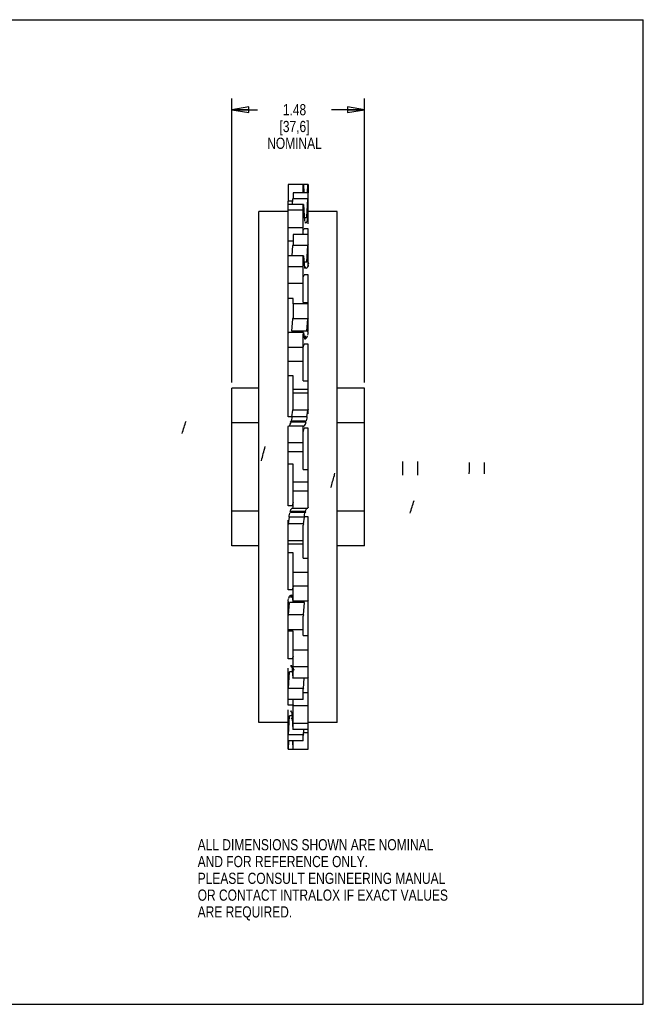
# Model space of a CAD drawing. Header units: inches. Extents: x 0 to 17, y 0 to 11.
# Tile 2 of 2: x 10 to 17, y 0 to 11. Entities that reach past the tile are written whole.
import ezdxf

# ---------------------------------------------------------------- set-up
doc = ezdxf.new("R2010")
doc.units = ezdxf.units.IN
doc.header["$LTSCALE"] = 0.935
doc.header["$MEASUREMENT"] = 0
doc.layers.get('0').update_dxf_attribs({"linetype": 'CONTINUOUS'})
doc.layers.add('ALL_FEATURES', color=7, linetype='CONTINUOUS')
doc.styles.get("Standard").update_dxf_attribs({"font": 'txt', "width": 0.8})
doc.dimstyles.new('DIMSTYLE_1', dxfattribs={"dimtxt": 0.125, "dimasz": 0.1875, "dimexe": 0.18, "dimexo": 0.0625, "dimgap": 0.09, "dimtad": 0, "dimtih": 1, "dimtoh": 1, "dimzin": 4, "dimdsep": 46, "dimtxsty": 'STANDARD', "dimblk": 'CLOSED', "dimblk1": 'CLOSED', "dimblk2": 'CLOSED', "dimcen": 0.09, "dimadec": 0, "dimazin": 0, "dimtp": 0.01, "dimtm": 0.01, "dimtfac": 1, "dimtofl": 0, "dimtmove": 0, "dimatfit": 3, "dimldrblk": 'CLOSED', "dimfxl": 1, "dimtolj": 1, "dimtzin": 4, "dimarcsym": 0})

# ---------------------------------------------------------------- blocks, each defined once
blk = doc.blocks.new('_CLOSED')
at = {"color": 0, "linetype": 'BYBLOCK'}
for p, q in [((0, 0), (-1, 0.167)), ((-1, 0.167), (-1, -0.167)), ((-1, -0.167), (0, 0)), ((-1, 0), (0, 0))]:
    blk.add_line(p, q, dxfattribs=at)
blk = doc.blocks.new('*D0')
at = {"color": 3, "linetype": 'CONTINUOUS'}
for p, q in [((12.407, 6.946), (12.407, 10.119)), ((13.887, 6.946), (13.887, 10.119)), ((12.407, 9.994), (12.694, 9.994)), ((13.887, 9.994), (13.519, 9.994))]:
    blk.add_line(p, q, dxfattribs=at)
at = {"color": 3, "linetype": 'CONTINUOUS', "xscale": 0.1875, "yscale": 0.1875, "zscale": 0.1875, "rotation": 180}
blk.add_blockref('_CLOSED', (12.407, 9.994), dxfattribs=at)
at = {"color": 3, "linetype": 'CONTINUOUS', "xscale": 0.1875, "yscale": 0.1875, "zscale": 0.1875}
blk.add_blockref('_CLOSED', (13.887, 9.994), dxfattribs=at)
at = {"color": 3, "linetype": 'CONTINUOUS', "insert": (13.106, 10.057), "char_height": 0.125, "width": 0.7, "attachment_point": 2, "line_spacing_factor": 0.9}
blk.add_mtext('1.48{\\Ftxt.shx;\\W1.600000;\\H0.125000; } \\P[37,6]\\PNOMINAL', dxfattribs=at)

msp = doc.modelspace()

# ---------------------------------------------------------------- linework, layer by layer
at = {"color": 7, "linetype": 'CONTINUOUS'}
for p, q in [((0, 11), (17, 11)), ((17, 0), (17, 11)), ((13.091, 9.064), (13.091, 9.002)), ((13.258, 9.064), (13.091, 9.064)), ((13.258, 8.718), (13.258, 9.064)), ((13.035, 6.562), (13.035, 8.973)), ((13.035, 8.933), (13.038, 8.937)), ((13.207, 8.937), (13.038, 8.937)), ((13.084, 8.937), (13.087, 8.997)), ((13.087, 8.997), (13.091, 9.002)), ((13.256, 8.997), (13.087, 8.997)), ((13.207, 8.937), (13.203, 8.932)), ((13.203, 8.601), (13.203, 8.932)), ((13.207, 8.937), (13.218, 8.751)), ((13.245, 8.786), (13.256, 8.997)), ((13.258, 9.001), (13.256, 8.997)), ((12.709, 3.148), (12.709, 8.858)), ((13.035, 8.858), (12.709, 8.858)), ((13.203, 8.871), (13.035, 8.871)), ((13.584, 8.858), (13.258, 8.858)), ((13.584, 3.148), (13.584, 8.858)), ((13.245, 8.786), (13.216, 8.786)), ((13.233, 8.734), (13.22, 8.734)), ((13.23, 8.731), (13.222, 8.731)), ((13.23, 8.731), (13.233, 8.734)), ((13.203, 8.673), (13.035, 8.673)), ((13.091, 8.601), (13.091, 8.486)), ((13.258, 8.601), (13.091, 8.601)), ((13.203, 8.65), (13.214, 8.664)), ((13.258, 8.664), (13.214, 8.664)), ((13.258, 8.253), (13.258, 8.664)), ((13.091, 8.524), (13.035, 8.524)), ((13.081, 8.363), (13.087, 8.476)), ((13.087, 8.476), (13.091, 8.486)), ((13.256, 8.476), (13.087, 8.476)), ((13.245, 8.291), (13.256, 8.476)), ((13.258, 8.483), (13.256, 8.476)), ((13.035, 8.356), (13.038, 8.363)), ((13.207, 8.363), (13.038, 8.363)), ((13.207, 8.363), (13.203, 8.353)), ((13.207, 8.363), (13.218, 8.225)), ((13.203, 7.84), (13.203, 8.353)), ((13.245, 8.291), (13.213, 8.291)), ((13.203, 8.238), (13.035, 8.238)), ((13.203, 8.123), (13.214, 8.149)), ((13.258, 8.149), (13.214, 8.149)), ((13.233, 8.231), (13.217, 8.231)), ((13.23, 8.225), (13.218, 8.225)), ((13.23, 8.225), (13.233, 8.231)), ((13.258, 7.516), (13.258, 8.149)), ((13.203, 8.051), (13.035, 8.051)), ((13.091, 7.886), (13.035, 7.886)), ((13.091, 7.825), (13.091, 7.886)), ((13.091, 7.825), (13.091, 7.67)), ((13.258, 7.825), (13.091, 7.825)), ((13.203, 7.84), (13.258, 7.84)), ((13.077, 7.519), (13.087, 7.657)), ((13.087, 7.657), (13.091, 7.67)), ((13.256, 7.657), (13.087, 7.657)), ((13.245, 7.519), (13.256, 7.657)), ((13.258, 7.666), (13.256, 7.657)), ((13.035, 7.495), (13.038, 7.504)), ((13.207, 7.504), (13.038, 7.504)), ((13.245, 7.519), (13.077, 7.519)), ((13.207, 7.504), (13.203, 7.491)), ((13.203, 6.965), (13.203, 7.491)), ((13.207, 7.504), (13.218, 7.43)), ((13.203, 7.341), (13.214, 7.375)), ((13.233, 7.46), (13.213, 7.46)), ((13.258, 7.375), (13.214, 7.375)), ((13.23, 7.451), (13.215, 7.451)), ((13.23, 7.451), (13.233, 7.46)), ((13.258, 6.596), (13.258, 7.375)), ((13.203, 7.336), (13.035, 7.336)), ((13.203, 7.182), (13.035, 7.182)), ((13.091, 7.021), (13.035, 7.021)), ((13.091, 6.653), (13.091, 7.021)), ((13.203, 6.965), (13.258, 6.965)), ((13.258, 6.867), (13.091, 6.867)), ((13.258, 6.829), (13.091, 6.829)), ((13.077, 6.565), (13.087, 6.638)), ((13.087, 6.638), (13.091, 6.653)), ((13.256, 6.638), (13.087, 6.638)), ((13.245, 6.565), (13.256, 6.638)), ((13.258, 6.649), (13.256, 6.638)), ((13.076, 6.562), (13.035, 6.562)), ((13.061, 6.503), (13.064, 6.513)), ((13.23, 6.503), (13.061, 6.503)), ((13.233, 6.513), (13.064, 6.513)), ((13.245, 6.565), (13.077, 6.565)), ((13.23, 6.503), (13.233, 6.513)), ((13.035, 6.454), (13.038, 6.464)), ((13.035, 5.57), (13.035, 6.454)), ((13.038, 6.464), (13.218, 6.464)), ((13.207, 6.464), (13.203, 6.45)), ((13.203, 5.974), (13.203, 6.45)), ((13.203, 6.397), (13.214, 6.436)), ((13.258, 6.436), (13.214, 6.436)), ((13.258, 5.553), (13.258, 6.436)), ((13.203, 6.273), (13.035, 6.273)), ((13.203, 6.171), (13.035, 6.171)), ((13.091, 6.033), (13.035, 6.033)), ((13.091, 5.557), (13.091, 6.033)), ((13.203, 5.974), (13.258, 5.974)), ((13.258, 5.835), (13.091, 5.835)), ((13.258, 5.734), (13.091, 5.734)), ((13.08, 5.57), (13.035, 5.57)), ((13.061, 5.494), (13.064, 5.504)), ((13.233, 5.504), (13.064, 5.504)), ((13.077, 5.543), (13.256, 5.543)), ((13.091, 5.609), (13.08, 5.57)), ((13.087, 5.543), (13.091, 5.557)), ((13.23, 5.494), (13.233, 5.504)), ((13.258, 5.553), (13.256, 5.543)), ((13.035, 4.631), (13.035, 5.41)), ((13.038, 5.369), (13.049, 5.442)), ((13.218, 5.442), (13.049, 5.442)), ((13.23, 5.494), (13.061, 5.494)), ((13.207, 5.369), (13.218, 5.442)), ((13.258, 5.445), (13.218, 5.445)), ((13.258, 2.849), (13.258, 5.445)), ((13.035, 5.358), (13.038, 5.369)), ((13.207, 5.369), (13.038, 5.369)), ((13.207, 5.369), (13.203, 5.354)), ((13.203, 4.986), (13.203, 5.354)), ((13.203, 5.178), (13.035, 5.178)), ((13.203, 5.14), (13.035, 5.14)), ((13.091, 5.042), (13.035, 5.042)), ((13.091, 4.516), (13.091, 5.042)), ((13.203, 4.986), (13.258, 4.986)), ((13.258, 4.824), (13.091, 4.824)), ((13.08, 4.631), (13.035, 4.631)), ((13.091, 4.666), (13.08, 4.631)), ((13.258, 4.671), (13.091, 4.671)), ((13.061, 4.547), (13.064, 4.556)), ((13.081, 4.547), (13.061, 4.547)), ((13.08, 4.556), (13.064, 4.556)), ((13.077, 4.576), (13.087, 4.503)), ((13.087, 4.503), (13.091, 4.516)), ((13.258, 4.512), (13.256, 4.503)), ((13.035, 3.858), (13.035, 4.491)), ((13.038, 4.35), (13.049, 4.488)), ((13.218, 4.488), (13.049, 4.488)), ((13.256, 4.503), (13.087, 4.503)), ((13.207, 4.35), (13.218, 4.488)), ((13.035, 4.341), (13.038, 4.35)), ((13.207, 4.35), (13.038, 4.35)), ((13.207, 4.35), (13.203, 4.337)), ((13.203, 4.182), (13.203, 4.337)), ((13.203, 4.182), (13.035, 4.182)), ((13.203, 4.121), (13.203, 4.182)), ((13.091, 4.167), (13.035, 4.167)), ((13.091, 3.654), (13.091, 4.167)), ((13.203, 4.121), (13.258, 4.121)), ((13.08, 3.858), (13.035, 3.858)), ((13.091, 3.884), (13.08, 3.858)), ((13.258, 3.956), (13.091, 3.956)), ((13.035, 3.343), (13.035, 3.754)), ((13.061, 3.776), (13.064, 3.782)), ((13.077, 3.776), (13.061, 3.776)), ((13.077, 3.782), (13.064, 3.782)), ((13.077, 3.782), (13.087, 3.644)), ((13.258, 3.769), (13.091, 3.769)), ((13.038, 3.53), (13.049, 3.716)), ((13.082, 3.716), (13.049, 3.716)), ((13.087, 3.644), (13.091, 3.654)), ((13.256, 3.644), (13.087, 3.644)), ((13.207, 3.53), (13.214, 3.644)), ((13.258, 3.651), (13.256, 3.644)), ((13.035, 3.524), (13.038, 3.53)), ((13.207, 3.53), (13.038, 3.53)), ((13.207, 3.53), (13.203, 3.521)), ((13.203, 3.406), (13.203, 3.521)), ((13.203, 3.483), (13.258, 3.483)), ((13.203, 3.406), (13.035, 3.406)), ((13.08, 3.343), (13.035, 3.343)), ((13.091, 3.357), (13.08, 3.343)), ((13.091, 3.075), (13.091, 3.406)), ((13.258, 3.334), (13.091, 3.334)), ((13.035, 2.849), (13.035, 3.288)), ((13.038, 3.009), (13.049, 3.221)), ((13.079, 3.221), (13.049, 3.221)), ((13.061, 3.273), (13.064, 3.276)), ((13.074, 3.273), (13.061, 3.273)), ((13.072, 3.276), (13.064, 3.276)), ((13.077, 3.256), (13.087, 3.07)), ((13.035, 3.148), (12.709, 3.148)), ((13.258, 3.136), (13.091, 3.136)), ((13.584, 3.148), (13.258, 3.148)), ((13.035, 3.006), (13.038, 3.009)), ((13.207, 3.009), (13.038, 3.009)), ((13.087, 3.07), (13.091, 3.075)), ((13.256, 3.07), (13.087, 3.07)), ((13.207, 3.009), (13.203, 3.004)), ((13.203, 2.943), (13.203, 3.004)), ((13.207, 3.009), (13.21, 3.07)), ((13.258, 3.034), (13.209, 3.034)), ((13.258, 3.073), (13.256, 3.07)), ((13.203, 2.943), (13.035, 2.943)), ((13.038, 2.849), (13.043, 2.943)), ((13.082, 2.943), (13.087, 2.849)), ((13.091, 2.849), (13.091, 2.943)), ((13.035, 2.849), (13.258, 2.849)), ((0, 0), (17, 0))]:
    msp.add_line(p, q, dxfattribs=at)
for centre, major_axis, ratio, start_param, end_param in [((13.233, 8.778), (0, -0.0442), 0.465221, 1.570796, 2.96706), ((13.23, 8.775), (0, -0.0442), 0.465221, 0.174533, 1.221678), ((13.23, 8.775), (0, -0.0442), 0.465221, 1.221678, 1.570796), ((13.233, 8.267), (0, -0.036), 0.911274, 1.570796, 2.96706), ((13.23, 8.261), (0, -0.036), 0.911274, 0.872619, 1.570796), ((13.23, 8.261), (0, -0.036), 0.911274, 0.174533, 0.872619), ((13.064, 7.483), (0.0129, 0.0407), 0.550319, -0.595645, -0.174533), ((13.233, 7.483), (-0.0128, -0.0407), 0.550771, 1.570796, 2.96706), ((13.23, 7.475), (-0.0128, -0.0407), 0.550771, 0.174533, 0.523531), ((13.23, 7.475), (-0.0128, -0.0407), 0.550771, 0.523531, 1.570796), ((13.061, 6.511), (0.0129, 0.0463), 0.169841, -2.96706, -1.570796), ((13.064, 6.521), (0.0129, 0.0463), 0.169841, -1.570796, -0.174533), ((13.23, 6.511), (-0.0128, -0.0463), 0.169951, 0.174533, 1.570796), ((13.233, 6.521), (-0.0128, -0.0463), 0.169951, 1.570796, 2.96706), ((13.063, 6.003), (0, 2.683), 0.466866, -1.605479, -1.548503), ((13.063, 6.003), (0, 2.187), 0.912539, -1.605479, -1.548503), ((13.063, 6.003), (0.784, 2.812), 0.169841, -1.605479, -1.55788), ((13.063, 6.003), (0.784, 2.812), 0.169841, -1.55788, -1.548503), ((13.063, 6.003), (0.784, 2.473), 0.550319, -1.605479, -1.548503)]:
    msp.add_ellipse(centre, major_axis=major_axis, ratio=ratio, start_param=start_param, end_param=end_param, dxfattribs=at)
at = {"color": 7, "linetype": 'CONTINUOUS', "extrusion": (0, 0, -1)}
for centre, major_axis, ratio, start_param, end_param in [((13.231, 6.003), (-0.777, -2.473), 0.550771, 1.548503, 1.605479), ((13.231, 6.003), (-0.777, -2.812), 0.169951, 1.548503, 1.605479), ((13.231, 6.003), (0, 2.683), 0.465221, 1.548503, 1.605479), ((13.231, 6.003), (0, 2.187), 0.911274, 1.548503, 1.605479), ((13.064, 5.496), (0.0129, 0.0463), 0.169841, -1.570796, -0.174533), ((13.233, 5.496), (-0.0128, -0.0463), 0.169951, 1.570796, 2.96706), ((13.061, 5.486), (0.0129, 0.0463), 0.169841, -2.96706, -1.570796), ((13.23, 5.486), (-0.0128, -0.0463), 0.169951, 0.174533, 1.570796), ((13.061, 4.524), (0.0129, 0.0407), 0.550319, -2.96706, -1.570796), ((13.064, 4.532), (0.0129, 0.0407), 0.550319, -1.570796, -0.523529), ((13.064, 4.532), (0.0129, 0.0407), 0.550319, -0.523529, -0.174533), ((13.23, 4.524), (-0.0128, -0.0407), 0.550771, 0.174533, 0.595644), ((13.061, 3.74), (0, -0.036), 0.912539, -2.96706, -1.570796), ((13.064, 3.746), (0, -0.036), 0.912539, -1.570796, -0.872618), ((13.064, 3.746), (0, -0.036), 0.912539, -0.872618, -0.174533), ((13.061, 3.229), (0, -0.0442), 0.466866, -2.96706, -1.570796), ((13.064, 3.232), (0, -0.0442), 0.466866, -1.221678, -0.174533), ((13.064, 3.232), (0, -0.0442), 0.466866, -1.570796, -1.221678)]:
    msp.add_ellipse(centre, major_axis=major_axis, ratio=ratio, start_param=start_param, end_param=end_param, dxfattribs=at)
at = {"layer": 'ALL_FEATURES', "color": 7, "linetype": 'CONTINUOUS'}
for p, q in [((13.035, 9.157), (13.035, 8.973)), ((13.258, 9.157), (13.035, 9.157)), ((13.203, 9.064), (13.203, 9.157)), ((13.207, 9.157), (13.212, 9.064)), ((13.251, 9.064), (13.256, 9.157)), ((13.258, 9.157), (13.258, 9.064)), ((13.086, 8.973), (13.035, 8.973)), ((12.407, 5.123), (12.407, 6.883)), ((12.709, 6.883), (12.407, 6.883)), ((13.887, 6.883), (13.584, 6.883)), ((13.887, 5.123), (13.887, 6.883)), ((12.709, 6.498), (12.407, 6.498)), ((13.887, 6.498), (13.584, 6.498)), ((12.709, 5.509), (12.407, 5.509)), ((13.887, 5.509), (13.584, 5.509)), ((12.709, 5.123), (12.407, 5.123)), ((13.887, 5.123), (13.584, 5.123))]:
    msp.add_line(p, q, dxfattribs=at)

# ---------------------------------------------------------------- texts
at = {"color": 3, "linetype": 'CONTINUOUS', "insert": (12.025, 1.845), "char_height": 0.125, "width": 3.5, "attachment_point": 1, "line_spacing_factor": 0.9}
msp.add_mtext('ALL DIMENSIONS SHOWN ARE NOMINAL\\PAND FOR REFERENCE ONLY.\\PPLEASE CONSULT ENGINEERING MANUAL\\POR CONTACT INTRALOX IF EXACT VALUES\\PARE REQUIRED. ', dxfattribs=at)

# ---------------------------------------------------------------- dimensions: what is measured, and where the dimension line sits
at = {"color": 3, "linetype": 'CONTINUOUS'}
dim = msp.add_linear_dim(base=(13.887, 9.994), p1=(12.407, 6.946), p2=(13.887, 6.946), text='<> \\PNOMINAL', dimstyle='DIMSTYLE_1', dxfattribs=at)
dim.commit()
dim.dimension.update_dxf_attribs({"geometry": '*D0', "text_midpoint": (12.856, 9.807), "dimtype": 160})

doc.saveas('drawing.dxf')
